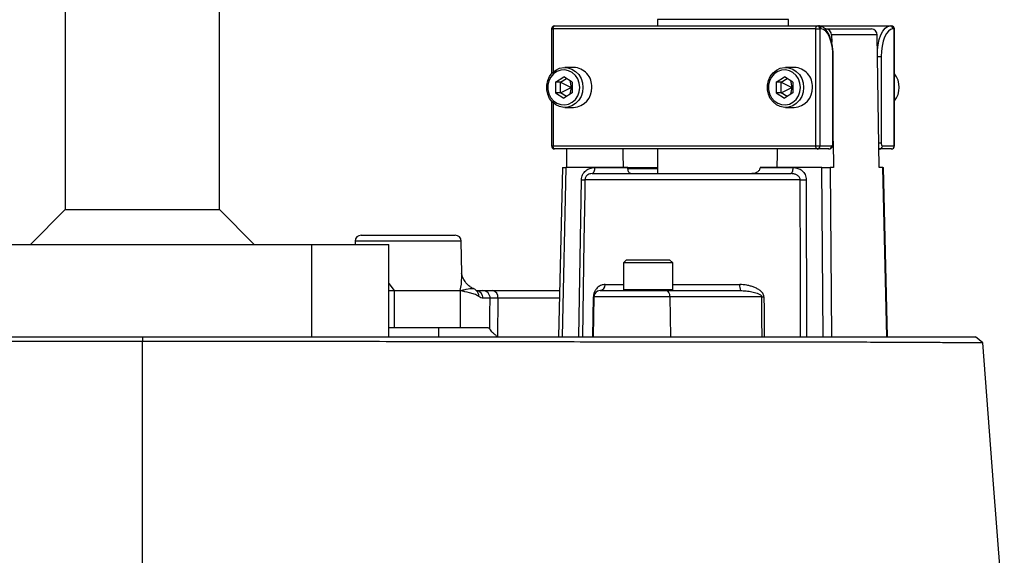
# Model space of a CAD drawing. Header units: millimetres. Extents: x 6152 to 13890, y 1323 to 18697.
# Tile 11 of 12: x 10403 to 12000, y 16068 to 16937. Entities that reach past the tile are written whole.
import ezdxf

# ---------------------------------------------------------------- set-up
doc = ezdxf.new("R2010")
doc.units = ezdxf.units.MM
doc.header["$LTSCALE"] = 5

msp = doc.modelspace()

# ---------------------------------------------------------------- linework, layer by layer
at = {"color": 7, "linetype": 'Continuous', "lineweight": 25}
for p, q in [((10476.9, 16972.4), (10476.9, 16628.9)), ((10726.9, 16628.9), (10726.9, 16972.4)), ((11437.5, 16937.4), (11437.5, 16927.4)), ((11650, 16937.4), (11437.5, 16937.4)), ((11650, 16927.4), (11650, 16937.4)), ((11265.5, 16922.4), (11265.5, 16849.4)), ((11694.3, 16922.4), (11268.4, 16922.4)), ((11270.5, 16927.4), (11696.5, 16927.4)), ((11694.3, 16732.4), (11694.3, 16922.4)), ((11694.3, 16922.4), (11701, 16922.4)), ((11696.5, 16927.4), (11698.6, 16927.4)), ((11698.6, 16927.4), (11814.8, 16927.4)), ((11701, 16922.4), (11701, 16732.4)), ((11703.1, 16922.4), (11701, 16922.4)), ((11710.8, 16922.4), (11709.3, 16922.4)), ((11710.8, 16922.4), (11784.8, 16922.4)), ((11814.8, 16927.4), (11816.9, 16927.4)), ((11821.4, 16922.4), (11819.3, 16922.4)), ((11821.4, 16732.4), (11821.4, 16922.4)), ((11821.9, 16732.4), (11821.9, 16922.4)), ((11719.9, 16912.5), (11720.1, 16900.2)), ((11793.8, 16912.5), (11719.9, 16912.5)), ((11797.2, 16697.4), (11793.8, 16912.5)), ((11722.1, 16737.4), (11722.1, 16877.4)), ((11722.6, 16737.4), (11722.6, 16877.4)), ((11800.3, 16877.4), (11800.3, 16737.4)), ((11301.5, 16859.9), (11287.2, 16859.9)), ((11659.5, 16859.9), (11645.1, 16859.9)), ((11271.9, 16836), (11285.5, 16844.7)), ((11271.9, 16836), (11271.9, 16818.7)), ((11280.3, 16836), (11271.9, 16836)), ((11280.3, 16836), (11289.7, 16842)), ((11280.3, 16818.7), (11280.3, 16836)), ((11280.3, 16836), (11297.6, 16827.4)), ((11299.1, 16836), (11285.5, 16844.7)), ((11295.2, 16838.5), (11297.6, 16827.4)), ((11299.1, 16836), (11299.1, 16818.7)), ((11629.9, 16836), (11643.5, 16844.7)), ((11629.9, 16836), (11629.9, 16818.7)), ((11638.3, 16836), (11629.9, 16836)), ((11638.3, 16836), (11647.7, 16842)), ((11638.3, 16818.7), (11638.3, 16836)), ((11638.3, 16836), (11655.6, 16827.4)), ((11657.1, 16836), (11643.5, 16844.7)), ((11653.2, 16838.5), (11655.6, 16827.4)), ((11657.1, 16836), (11657.1, 16818.7)), ((11271.9, 16818.7), (11285.5, 16810)), ((11280.3, 16818.7), (11271.9, 16818.7)), ((11280.3, 16818.7), (11297.6, 16827.4)), ((11289.7, 16812.7), (11280.3, 16818.7)), ((11299.1, 16818.7), (11285.5, 16810)), ((11297.6, 16827.4), (11295.2, 16816.3)), ((11297.6, 16827.4), (11299.1, 16828.7)), ((11297.6, 16827.4), (11299.1, 16826.1)), ((11629.9, 16818.7), (11643.5, 16810)), ((11638.3, 16818.7), (11629.9, 16818.7)), ((11638.3, 16818.7), (11655.6, 16827.4)), ((11647.7, 16812.7), (11638.3, 16818.7)), ((11657.1, 16818.7), (11643.5, 16810)), ((11655.6, 16827.4), (11653.2, 16816.3)), ((11655.6, 16827.4), (11657.1, 16828.7)), ((11655.6, 16827.4), (11657.1, 16826.1)), ((11265.5, 16805.3), (11265.5, 16732.4)), ((11287.2, 16794.9), (11301.5, 16794.9)), ((11645.1, 16794.9), (11659.5, 16794.9)), ((11722.6, 16739.9), (11723.3, 16697.4)), ((11268.4, 16732.4), (11694.3, 16732.4)), ((11696.5, 16727.4), (11270.5, 16727.4)), ((11290.2, 16697.4), (11290.7, 16727.4)), ((11437.5, 16727.4), (11437.5, 16687.4)), ((11694.3, 16732.4), (11701, 16732.4)), ((11715.5, 16727.4), (11696.5, 16727.4)), ((11701, 16732.4), (11720, 16732.4)), ((11797.9, 16727.4), (11796.7, 16727.4)), ((11816.9, 16727.4), (11797.9, 16727.4)), ((11802.4, 16732.4), (11821.4, 16732.4)), ((11283.4, 16697.4), (11277, 16422.4)), ((11289.1, 16697.4), (11282.8, 16422.4)), ((11283.4, 16697.4), (11289.1, 16697.4)), ((11389.2, 16697.4), (11289.1, 16697.4)), ((11335.6, 16697.2), (11389.2, 16697.2)), ((11389.2, 16697.4), (11389.2, 16697.2)), ((11389.3, 16695.5), (11437.5, 16695.5)), ((11604, 16697.2), (11604, 16697.4)), ((11704.1, 16697.4), (11604, 16697.4)), ((11604, 16697.2), (11657.6, 16697.2)), ((11706.4, 16422.4), (11704.1, 16697.4)), ((11704.1, 16697.4), (11717.4, 16697.4)), ((11717.4, 16697.4), (11719.7, 16422.4)), ((11723.3, 16697.4), (11717.4, 16697.4)), ((11803.1, 16697.4), (11797.2, 16697.4)), ((11809.5, 16422.4), (11803.1, 16697.4)), ((11803.1, 16697.4), (11804, 16697.4)), ((11810.4, 16422.4), (11804, 16697.4)), ((11310, 16422.4), (11314.1, 16677.5)), ((11669, 16677.5), (11319.8, 16677.5)), ((11331.4, 16687.4), (11653.4, 16687.4)), ((11678.8, 16677.5), (11679.2, 16422.4)), ((10476.9, 16628.9), (10420.3, 16572.4)), ((10476.9, 16628.9), (10726.9, 16628.9)), ((10783.5, 16572.4), (10726.9, 16628.9)), ((10957, 16587.4), (10995.1, 16587.4)), ((10995.1, 16587.4), (11109.3, 16587.4)), ((10326.9, 16572.4), (10876.9, 16572.4)), ((10876.9, 16422.4), (10876.9, 16572.4)), ((10876.9, 16572.4), (11001.9, 16572.4)), ((10947, 16577.5), (10947, 16572.4)), ((11001.9, 16422.4), (11001.9, 16572.4)), ((11120.2, 16525.3), (11119.2, 16577.5)), ((11387.2, 16547.4), (11382.2, 16542.4)), ((11387.2, 16547.4), (11407.4, 16547.4)), ((11407.4, 16547.4), (11457.2, 16547.4)), ((11462.2, 16542.4), (11457.2, 16547.4)), ((11382.2, 16542.4), (11382.2, 16499.4)), ((11405.3, 16542.4), (11382.2, 16542.4)), ((11462.2, 16542.4), (11405.3, 16542.4)), ((11462.2, 16499.4), (11462.2, 16542.4)), ((11138.1, 16500.9), (11138.4, 16500.8)), ((11010.5, 16497.5), (11117.7, 16497.5)), ((11117.7, 16497.3), (11010.5, 16497.3)), ((11010.5, 16497.3), (11010.5, 16437.4)), ((11117.7, 16497.3), (11117.7, 16437.4)), ((11143.8, 16497.4), (11154, 16497.4)), ((11144.1, 16497.2), (11143.9, 16497.3)), ((11166.1, 16484.9), (11154.6, 16484.9)), ((11169.8, 16497.4), (11278.7, 16497.4)), ((11178.7, 16485.1), (11178.2, 16422.4)), ((11332.4, 16422.4), (11333.5, 16487.5)), ((11334.3, 16487.5), (11333.2, 16422.4)), ((11457.8, 16487.5), (11334.3, 16487.5)), ((11344.3, 16497.4), (11451.4, 16497.4)), ((11451.4, 16497.4), (11572.1, 16497.4)), ((11457.8, 16487.5), (11458.6, 16422.4)), ((11606.6, 16487.5), (11457.8, 16487.5)), ((11001.9, 16437.4), (11010.5, 16437.4)), ((11010.5, 16437.4), (11117.7, 16437.4)), ((11083.1, 16422.4), (11083.1, 16437.4)), ((11117.7, 16437.4), (11161.5, 16437.4)), ((10326.9, 16422.4), (10876.9, 16422.4)), ((10601.9, 16422.4), (10601.9, 16414.9)), ((10876.9, 16422.4), (11001.9, 16422.4))]:
    msp.add_line(p, q, dxfattribs=at)
at = {"color": 8, "linetype": 'Continuous', "lineweight": 25}
for p, q in [((11265.5, 16922.4), (11268.4, 16922.4)), ((11268.4, 16922.4), (11268.4, 16852.4)), ((11821.4, 16922.4), (11821.9, 16922.4)), ((11722.1, 16877.4), (11722.6, 16877.4)), ((11794.4, 16877.4), (11800.3, 16877.4)), ((11268.4, 16802.3), (11268.4, 16732.4)), ((11265.5, 16732.4), (11268.4, 16732.4)), ((11722.1, 16737.4), (11722.6, 16737.4)), ((11796.6, 16737.4), (11800.3, 16737.4)), ((11821.4, 16732.4), (11821.9, 16732.4)), ((11389, 16697.2), (11437.5, 16697.2)), ((11119.2, 16577.5), (10947, 16577.5)), ((11001.9, 16508.9), (11010.4, 16497.5)), ((11352.7, 16507.2), (11382.2, 16507.2)), ((11382.2, 16499.4), (11405.3, 16499.4)), ((11405.3, 16499.4), (11462.2, 16499.4)), ((11462.2, 16507.2), (11570.9, 16507.2)), ((11001.9, 16497.9), (11010.4, 16497.5)), ((11010.4, 16497.3), (11001.9, 16496.7)), ((11278.4, 16485.1), (11178.7, 16485.1))]:
    msp.add_line(p, q, dxfattribs=at)
at = {"color": 7, "linetype": 'Continuous', "lineweight": 25, "flags": 128}
for points in [[(11268.4, 16922.4), (11268.4, 16923.3), (11268.5, 16924.3), (11268.7, 16925.1), (11269, 16925.9), (11269.3, 16926.5), (11269.7, 16927), (11270.1, 16927.3), (11270.5, 16927.4)], [(11694.3, 16922.4), (11694.4, 16923.3), (11694.5, 16924.3), (11694.7, 16925.1), (11695, 16925.9), (11695.3, 16926.5), (11695.7, 16927), (11696, 16927.3), (11696.5, 16927.4)], [(11722.1, 16877.4), (11721.8, 16886.1), (11720.7, 16894.6), (11718.9, 16902.4), (11716.6, 16909.2), (11713.7, 16914.8), (11710.4, 16918.9), (11706.8, 16921.5), (11703.1, 16922.4)], [(11819.3, 16922.4), (11815.6, 16921.5), (11812, 16918.9), (11808.8, 16914.8), (11805.9, 16909.2), (11803.5, 16902.4), (11801.8, 16894.6), (11800.7, 16886.1), (11800.3, 16877.4)], [(11316.6, 16827.4), (11315.8, 16819.9), (11313.5, 16812.8), (11309.7, 16806.5), (11304.7, 16801.3), (11298.8, 16797.5), (11292.3, 16795.4), (11285.4, 16794.9), (11278.7, 16796.2), (11272.4, 16799.2), (11266.9, 16803.7), (11262.5, 16809.5), (11259.5, 16816.3), (11257.9, 16823.6), (11257.9, 16831.1), (11259.5, 16838.5), (11262.5, 16845.2), (11266.9, 16851), (11272.4, 16855.5), (11278.7, 16858.5), (11285.4, 16859.8), (11292.3, 16859.4), (11298.8, 16857.2), (11304.7, 16853.4), (11309.7, 16848.3), (11313.5, 16842), (11315.8, 16834.9), (11316.6, 16827.4)], [(11311.3, 16827.4), (11310.5, 16834.5), (11308.1, 16841.1), (11304.3, 16846.9), (11299.3, 16851.4), (11293.4, 16854.5), (11287.1, 16855.8), (11280.6, 16855.4), (11274.5, 16853.2), (11269, 16849.3), (11264.6, 16844.1), (11261.4, 16837.9), (11259.8, 16830.9), (11259.8, 16823.8), (11261.4, 16816.9), (11264.6, 16810.6), (11269, 16805.4), (11274.5, 16801.6), (11280.6, 16799.4), (11287.1, 16798.9), (11293.4, 16800.3), (11299.3, 16803.3), (11304.3, 16807.9), (11308.1, 16813.6), (11310.5, 16820.3), (11311.3, 16827.4)], [(11674.6, 16827.4), (11673.8, 16819.9), (11671.5, 16812.8), (11667.7, 16806.5), (11662.7, 16801.3), (11656.8, 16797.5), (11650.3, 16795.4), (11643.4, 16794.9), (11636.7, 16796.2), (11630.4, 16799.2), (11624.9, 16803.7), (11620.5, 16809.5), (11617.5, 16816.3), (11615.9, 16823.6), (11615.9, 16831.1), (11617.5, 16838.5), (11620.5, 16845.2), (11624.9, 16851), (11630.4, 16855.5), (11636.7, 16858.5), (11643.4, 16859.8), (11650.3, 16859.4), (11656.8, 16857.2), (11662.7, 16853.4), (11667.7, 16848.3), (11671.5, 16842), (11673.8, 16834.9), (11674.6, 16827.4)], [(11669.3, 16827.4), (11668.5, 16834.5), (11666.1, 16841.1), (11662.3, 16846.9), (11657.3, 16851.4), (11651.4, 16854.5), (11645.1, 16855.8), (11638.6, 16855.4), (11632.5, 16853.2), (11627, 16849.3), (11622.6, 16844.1), (11619.4, 16837.9), (11617.8, 16830.9), (11617.8, 16823.8), (11619.4, 16816.9), (11622.6, 16810.6), (11627, 16805.4), (11632.5, 16801.6), (11638.6, 16799.4), (11645.1, 16798.9), (11651.4, 16800.3), (11657.3, 16803.3), (11662.3, 16807.9), (11666.1, 16813.6), (11668.5, 16820.3), (11669.3, 16827.4)], [(11270.5, 16727.4), (11270.1, 16727.5), (11269.7, 16727.7), (11269.3, 16728.2), (11269, 16728.8), (11268.7, 16729.6), (11268.5, 16730.5), (11268.4, 16731.4), (11268.4, 16732.4)], [(11382.4, 16697.4), (11382, 16719.4), (11381.9, 16727.4)], [(11631.6, 16727.4), (11631.4, 16719.4), (11631, 16697.4)], [(11696.5, 16727.4), (11696, 16727.5), (11695.7, 16727.7), (11695.3, 16728.2), (11695, 16728.8), (11694.7, 16729.6), (11694.5, 16730.5), (11694.4, 16731.4), (11694.3, 16732.4)], [(11720, 16732.4), (11720.4, 16732.5), (11720.8, 16732.7), (11721.2, 16733.2), (11721.5, 16733.8), (11721.8, 16734.6), (11722, 16735.5), (11722.1, 16736.4), (11722.1, 16737.4)], [(11800.3, 16737.4), (11800.3, 16736.4), (11800.5, 16735.5), (11800.7, 16734.6), (11800.9, 16733.8), (11801.2, 16733.2), (11801.6, 16732.7), (11802, 16732.5), (11802.4, 16732.4)], [(11335.6, 16697.2), (11335.5, 16695.3), (11335.3, 16693.4), (11334.9, 16691.7), (11334.4, 16690.2), (11333.7, 16689), (11333, 16688.1), (11332.2, 16687.6), (11331.4, 16687.4)], [(11653.4, 16687.4), (11654.2, 16687.6), (11655, 16688.1), (11655.7, 16689), (11656.3, 16690.2), (11656.9, 16691.7), (11657.3, 16693.4), (11657.5, 16695.3), (11657.6, 16697.2)], [(11319.8, 16677.5), (11319.5, 16657.5), (11318.2, 16577.6), (11315.7, 16422.4)], [(11669.5, 16422.4), (11669.4, 16442.4), (11669.3, 16522.3), (11669, 16677.5)], [(11165.6, 16434.9), (11165.8, 16460.3), (11166.1, 16484.9)], [(11457.8, 16487.5), (11457.7, 16489.5), (11457.3, 16491.3), (11456.7, 16493), (11455.9, 16494.5), (11454.9, 16495.7), (11453.8, 16496.6), (11452.7, 16497.2), (11451.4, 16497.4)], [(11607.1, 16422.4), (11606.9, 16449.9), (11606.6, 16487.5)], [(11610.1, 16487.5), (11610.3, 16467.5), (11610.6, 16422.4)], [(11965.2, 16412.4), (11959.3, 16417.4), (11953.5, 16422.4)], [(12000.1, 15959.3), (11982.8, 16183.3), (11965.2, 16412.4)]]:
    msp.add_lwpolyline(points, dxfattribs=at)
at = {"color": 8, "linetype": 'Continuous', "lineweight": 25, "flags": 128}
for points in [[(11794.2, 16888.5), (11795.3, 16896.5), (11797.2, 16905.1), (11799.9, 16912.7), (11803.1, 16918.9), (11806.7, 16923.6), (11810.7, 16926.4), (11814.8, 16927.4)], [(11797.9, 16727.4), (11797.1, 16727.6), (11796.7, 16727.7)]]:
    msp.add_lwpolyline(points, dxfattribs=at)
at = {"color": 7, "linetype": 'Continuous', "lineweight": 25}
for centre, radius, start, end in [((11270.5, 16922.4), 5, 90, 180), ((11696.2, 16922.6), 4.78, 357.3247, 87.0479), ((11698.3, 16922.6), 4.78, 357.3247, 87.0479), ((11710.3, 16912.8), 9.55, 358.2573, 87.1113), ((11784.3, 16912.8), 9.55, 358.2573, 87.1113), ((11814.5, 16922.6), 4.78, 357.3247, 87.0479), ((11816.9, 16922.4), 5, 0, 90), ((11816.7, 16922.6), 4.78, 357.3247, 87.0479), ((11300.2, 16829.1), 30.8, 356.7847, 87.5879), ((11658.2, 16829.1), 30.8, 356.7847, 87.5879), ((11794.9, 16827.4), 34.8, 320.7824, 39.2176), ((11299.7, 16826.1), 31.3, 273.272, 2.3554), ((11657.7, 16826.1), 31.3, 273.272, 2.3554), ((11270.5, 16732.4), 5, 180, 270), ((11696.2, 16732.1), 4.78, 272.9521, 2.6753), ((11715.2, 16732.1), 4.78, 272.9521, 2.6753), ((11797.6, 16732.1), 4.78, 272.9521, 2.6753), ((11816.9, 16732.4), 5, 270, 0), ((11816.7, 16732.1), 4.78, 272.9521, 2.6753), ((11317, 16816.2), 138.7, 268.8198, 271.1802), ((11673.9, 17136.2), 458.7, 269.3886, 270.6114), ((10957, 16577.4), 10, 90, 179), ((11109.3, 16577.4), 10, 1, 90), ((11343.5, 16506.6), 9.26, 275.4066, 3.7409), ((11384.2, 16499.4), 2, 180, 270), ((11460.2, 16499.4), 2, 270, 0), ((11592.3, 16504.8), 21.5, 173.6263, 200.1883), ((11058.7, 16499.8), 48.3, 182.8134, 183.0724), ((11058.8, 16497.3), 48.3, 179.7412, 180), ((11104.7, 16497.3), 12.9, 360, 0.9659), ((11104.8, 16497.4), 12.9, 359.176, 0.1449), ((11153.8, 16485.1), 12.3, 359.0242, 88.9898), ((11167.7, 16486.5), 11.1, 352.8594, 79.0871), ((11333.9, 16505.3), 17.7, 268.7024, 271.2976), ((11344.3, 16487.4), 10, 90, 179), ((11508.6, 16497.3), 17.7, 360, 0.7071), ((11539.4, 16497.3), 12.5, 0, 1), ((11608.3, 16915.3), 427.8, 269.7642, 270.2358)]:
    msp.add_arc(centre, radius, start, end, dxfattribs=at)
at = {"color": 8, "linetype": 'Continuous', "lineweight": 25}
for centre, radius, start, end in [((11142.3, 16485.1), 12.3, 359.1132, 81.6413), ((11136.2, 16488.8), 11.5, 356.0038, 46.8786)]:
    msp.add_arc(centre, radius, start, end, dxfattribs=at)
at = {"color": 7, "linetype": 'Continuous', "lineweight": 25}
for points, knots in [([(11722.6, 16877.4), (11722.6, 16878.9), (11722.5, 16883.4), (11721.9, 16890.7), (11720.5, 16899), (11718.5, 16906.6), (11715.8, 16913.5), (11712.4, 16919.2), (11708.6, 16923.5), (11704.4, 16926.3), (11701, 16927.3), (11699.1, 16927.4), (11698.6, 16927.4)], [0, 0, 0, 0, 0.0609234, 0.1767646, 0.2930152, 0.409954, 0.5280987, 0.6481092, 0.7703648, 0.8723073, 0.9674186, 1, 1, 1, 1]), ([(11715.5, 16727.4), (11716.3, 16727.5), (11717.8, 16727.7), (11719.6, 16728.9), (11721, 16730.6), (11722.1, 16733), (11722.6, 16735.4), (11722.6, 16737), (11722.6, 16737.4)], [0, 0, 0, 0, 0.179089, 0.327712, 0.480636, 0.669465, 0.925133, 1, 1, 1, 1]), ([(11314.1, 16677.5), (11314.1, 16679), (11314.3, 16680.4), (11315, 16683.1), (11315.5, 16684.4), (11316.7, 16686.9), (11317.5, 16688.1), (11319.2, 16690.3), (11320.1, 16691.2), (11322.2, 16692.9), (11323.3, 16693.7), (11325.6, 16695), (11326.8, 16695.5), (11330.5, 16696.8), (11333, 16697.2), (11335.6, 16697.2)], [0, 0, 0, 0, 0.125, 0.125, 0.25, 0.25, 0.375, 0.375, 0.5, 0.5, 0.625, 0.625, 0.75, 0.75, 1, 1, 1, 1]), ([(11394.5, 16687.4), (11393.9, 16687.4), (11393.4, 16687.5), (11392.3, 16688.1), (11391.8, 16688.6), (11391.1, 16689.5), (11390.9, 16689.9), (11390.5, 16690.7), (11390.3, 16691.2), (11390, 16692.3), (11389.9, 16692.9), (11389.6, 16694.1), (11389.5, 16694.8), (11389.5, 16695.5)], [0, 0, 0, 0, 0.25, 0.25, 0.5, 0.5, 0.625, 0.625, 0.75, 0.75, 0.875, 0.875, 1, 1, 1, 1]), ([(11603.6, 16695.5), (11603.4, 16694.8), (11603.1, 16694.1), (11602.5, 16692.9), (11602, 16692.3), (11601.1, 16691.2), (11600.6, 16690.7), (11599.5, 16689.9), (11598.9, 16689.5), (11597.1, 16688.6), (11595.7, 16688.1), (11593, 16687.5), (11591.7, 16687.4), (11590.3, 16687.4)], [0, 0, 0, 0, 0.125, 0.125, 0.25, 0.25, 0.375, 0.375, 0.5, 0.5, 0.75, 0.75, 1, 1, 1, 1]), ([(11657.6, 16697.2), (11660.2, 16697.2), (11662.7, 16696.8), (11666.4, 16695.5), (11667.6, 16695), (11669.9, 16693.7), (11670.9, 16693), (11673, 16691.2), (11673.9, 16690.3), (11675.6, 16688.1), (11676.3, 16687), (11677.5, 16684.5), (11678, 16683.1), (11678.6, 16680.4), (11678.8, 16679), (11678.8, 16677.5)], [0, 0, 0, 0, 0.25, 0.25, 0.375, 0.375, 0.5, 0.5, 0.625, 0.625, 0.75, 0.75, 0.875, 0.875, 1, 1, 1, 1]), ([(11331.4, 16687.4), (11330.2, 16687.4), (11329, 16687.2), (11326.5, 16686.6), (11325.4, 16686.1), (11323.7, 16684.9), (11323.1, 16684.5), (11322.1, 16683.5), (11321.6, 16682.9), (11320.8, 16681.6), (11320.5, 16680.8), (11320, 16679.3), (11319.9, 16678.4), (11319.8, 16677.5)], [0, 0, 0, 0, 0.25, 0.25, 0.5, 0.5, 0.625, 0.625, 0.75, 0.75, 0.875, 0.875, 1, 1, 1, 1]), ([(11669, 16677.5), (11669, 16678.4), (11668.9, 16679.3), (11668.2, 16680.8), (11667.8, 16681.6), (11666.7, 16682.9), (11666.1, 16683.5), (11664.7, 16684.5), (11664, 16684.9), (11661.7, 16686.1), (11660.1, 16686.6), (11656.8, 16687.2), (11655.1, 16687.4), (11653.4, 16687.4)], [0, 0, 0, 0, 0.125, 0.125, 0.25, 0.25, 0.375, 0.375, 0.5, 0.5, 0.75, 0.75, 1, 1, 1, 1]), ([(11138.4, 16500.9), (11136.6, 16501.9), (11132.6, 16504), (11128.5, 16507.9), (11125.3, 16511.8), (11123.2, 16515.3), (11121.8, 16518.4), (11120.6, 16522), (11120.2, 16524.7), (11120.2, 16525.3), (11120.2, 16525.4)], [0, 0, 0, 0, 0.143204, 0.308405, 0.414226, 0.512701, 0.603328, 0.770025, 0.941523, 1, 1, 1, 1]), ([(11144.2, 16497), (11143.2, 16497.9), (11141.3, 16499.6), (11139.2, 16500.7), (11138.3, 16501.2)], [0, 0, 0, 0, 0.542013, 1, 1, 1, 1]), ([(11352.7, 16507.2), (11350.5, 16507.2), (11348.5, 16506.8), (11345.5, 16505.8), (11344.5, 16505.3), (11342.7, 16504.3), (11341.8, 16503.7), (11340.1, 16502.2), (11339.2, 16501.4), (11338, 16500.1), (11337.7, 16499.6), (11336.9, 16498.5), (11336.6, 16498), (11335.9, 16496.8), (11335.5, 16496.1), (11334.9, 16494.7), (11334.7, 16494), (11334.2, 16492.3), (11334, 16491.4), (11333.7, 16489.5), (11333.6, 16488.6), (11333.5, 16487.5)], [0, 0, 0, 0, 0.25, 0.25, 0.375, 0.375, 0.5, 0.5, 0.625, 0.625, 0.6875, 0.6875, 0.75, 0.75, 0.8125, 0.8125, 0.875, 0.875, 0.9375, 0.9375, 1, 1, 1, 1]), ([(11610.1, 16487.5), (11610.1, 16488.6), (11609.9, 16489.6), (11609.2, 16491.4), (11608.7, 16492.3), (11607.6, 16494), (11607, 16494.7), (11605.6, 16496.1), (11604.9, 16496.8), (11602.6, 16498.6), (11600.9, 16499.6), (11597.5, 16501.4), (11595.7, 16502.2), (11592, 16503.7), (11590.2, 16504.3), (11586.4, 16505.3), (11584.5, 16505.8), (11578.7, 16506.8), (11574.8, 16507.2), (11570.9, 16507.2)], [0, 0, 0, 0, 0.0625, 0.0625, 0.125, 0.125, 0.1875, 0.1875, 0.25, 0.25, 0.375, 0.375, 0.5, 0.5, 0.625, 0.625, 0.75, 0.75, 1, 1, 1, 1]), ([(11147.7, 16488), (11147.4, 16488.2), (11147.1, 16488.4), (11146.5, 16488.8), (11146.2, 16489), (11145.2, 16489.6), (11144.6, 16489.9), (11142.7, 16490.7), (11141.5, 16491.2), (11137.7, 16492.5), (11135.2, 16493.2), (11127.7, 16495.1), (11122.7, 16496.2), (11117.7, 16497.3)], [0, 0, 0, 0, 0.03125, 0.03125, 0.0625, 0.0625, 0.125, 0.125, 0.25, 0.25, 0.5, 0.5, 1, 1, 1, 1]), ([(11144.2, 16497.1), (11144.2, 16497), (11144.2, 16497), (11143.9, 16497.3), (11143.9, 16497.3)], [0, 0, 0, 0, 0.941431, 1, 1, 1, 1]), ([(11154, 16497.4), (11154.7, 16497.4), (11155.6, 16497.4), (11157.6, 16497.4), (11158.8, 16497.4), (11162.8, 16497.4), (11166, 16497.4), (11169.8, 16497.4)], [0, 0, 0, 0, 0.25, 0.25, 0.5, 0.5, 1, 1, 1, 1]), ([(11178.7, 16485.1), (11175.7, 16485.1), (11173.1, 16485), (11169.9, 16485), (11169, 16484.9), (11167.3, 16484.9), (11166.6, 16484.9), (11166.1, 16484.9)], [0, 0, 0, 0, 0.5, 0.5, 0.75, 0.75, 1, 1, 1, 1]), ([(11572.1, 16497.4), (11575.2, 16497.4), (11578.3, 16497.2), (11584.5, 16496.6), (11587.6, 16496.2), (11592.1, 16495.3), (11593.6, 16494.9), (11596.6, 16494.1), (11598, 16493.7), (11600.2, 16492.9), (11600.9, 16492.6), (11602.3, 16492), (11603, 16491.6), (11604.3, 16490.8), (11605, 16490.3), (11605.8, 16489.4), (11606.1, 16489.1), (11606.4, 16488.4), (11606.6, 16488), (11606.6, 16487.5)], [0, 0, 0, 0, 0.25, 0.25, 0.5, 0.5, 0.625, 0.625, 0.75, 0.75, 0.8125, 0.8125, 0.875, 0.875, 0.9375, 0.9375, 0.96875, 0.96875, 1, 1, 1, 1]), ([(11161.5, 16437.4), (11162.2, 16437.4), (11162.9, 16437.2), (11164.3, 16436.4), (11165, 16435.7), (11165.6, 16434.9)], [0, 0, 0, 0, 0.5, 0.5, 1, 1, 1, 1]), ([(9250.3, 16422.4), (9250.3, 16422.4), (9249.3, 16422.4), (9252.7, 16422.4), (9260.8, 16422.4), (9275.3, 16422.4), (9295.3, 16422.4), (9320.9, 16422.4), (9352.1, 16422.4), (9388.6, 16422.4), (9430.3, 16422.4), (9477.1, 16422.4), (9528.6, 16422.4), (9584.6, 16422.4), (9645.1, 16422.4), (9709.8, 16422.4), (9778.5, 16422.4), (9850.5, 16422.4), (9925.6, 16422.4), (10003.5, 16422.4), (10084, 16422.4), (10166.9, 16422.4), (10251.8, 16422.4), (10338.1, 16422.4), (10425.4, 16422.4), (10513.5, 16422.4), (10572.4, 16422.4), (10601.9, 16422.4)], [0, 0, 0, 0, 0.000468, 0.042095, 0.083618, 0.125214, 0.166938, 0.208561, 0.250261, 0.292035, 0.333692, 0.375414, 0.417003, 0.458487, 0.500044, 0.541837, 0.583548, 0.625355, 0.666913, 0.708392, 0.74997, 0.791721, 0.83339, 0.875157, 0.91681, 0.958364, 1, 1, 1, 1]), ([(10601.9, 16422.4), (10631.4, 16422.4), (10690.3, 16422.4), (10778.3, 16422.4), (10865.7, 16422.4), (10952, 16422.4), (11036.9, 16422.4), (11119.8, 16422.4), (11200.3, 16422.4), (11278.1, 16422.4), (11353.3, 16422.4), (11425.3, 16422.4), (11494, 16422.4), (11558.7, 16422.4), (11619.2, 16422.4), (11675.2, 16422.4), (11726.7, 16422.4), (11773.5, 16422.4), (11815.2, 16422.4), (11851.7, 16422.4), (11882.9, 16422.4), (11908.5, 16422.4), (11928.5, 16422.4), (11943, 16422.4), (11951.1, 16422.4), (11954.5, 16422.4), (11953.5, 16422.4), (11953.5, 16422.4)], [0, 0, 0, 0, 0.041634, 0.083188, 0.124842, 0.166604, 0.208273, 0.250028, 0.291601, 0.33308, 0.374642, 0.416445, 0.458155, 0.499952, 0.541505, 0.582988, 0.624581, 0.666298, 0.707955, 0.749733, 0.791429, 0.833051, 0.874779, 0.916371, 0.957894, 0.999524, 1, 1, 1, 1]), ([(11178.2, 16422.4), (11178.1, 16422.4), (11178, 16422.4), (11177.8, 16422.5), (11177.7, 16422.6), (11177.5, 16422.8), (11177.3, 16422.9), (11176.7, 16423.4), (11176.4, 16423.7), (11175.4, 16424.5), (11174.7, 16425.1), (11172.8, 16426.9), (11171.6, 16428), (11169.5, 16430.2), (11168.6, 16431.2), (11166.9, 16433.2), (11166.2, 16434.1), (11165.6, 16434.9)], [0, 0, 0, 0, 0.015625, 0.015625, 0.03125, 0.03125, 0.0625, 0.0625, 0.125, 0.125, 0.25, 0.25, 0.5, 0.5, 0.75, 0.75, 1, 1, 1, 1]), ([(10601.9, 16414.9), (10572, 16414.9), (10512.5, 16414.8), (10423.7, 16414.8), (10335.9, 16414.7), (10249.1, 16414.6), (10163.5, 16414.4), (10079.8, 16414.3), (9998.4, 16414.1), (9919.9, 16414), (9844.2, 16413.9), (9771.5, 16413.9), (9702.2, 16413.8), (9637, 16413.8), (9576.1, 16413.8), (9519.6, 16413.7), (9467.5, 16413.6), (9420.2, 16413.4), (9378.1, 16413.3), (9341.4, 16413.1), (9310.1, 16412.9), (9284.1, 16412.8), (9263.9, 16412.6), (9249.2, 16412.5), (9241.1, 16412.4), (9237.7, 16412.4), (9238.7, 16412.4), (9238.7, 16412.4)], [0, 0, 0, 0, 0.0418388, 0.0833847, 0.1248208, 0.1663304, 0.2080816, 0.2499901, 0.2916053, 0.3330838, 0.3745917, 0.4163199, 0.4582537, 0.4998949, 0.5413743, 0.5828577, 0.6245276, 0.6664632, 0.708171, 0.749686, 0.7911747, 0.8328181, 0.8747415, 0.9164979, 0.958017, 0.9994942, 1, 1, 1, 1]), ([(11965.1, 16412.4), (11965.1, 16412.4), (11966.1, 16412.4), (11962.7, 16412.4), (11954.6, 16412.5), (11939.9, 16412.6), (11919.7, 16412.8), (11893.7, 16412.9), (11862.4, 16413.1), (11825.7, 16413.3), (11783.6, 16413.4), (11736.3, 16413.6), (11684.2, 16413.7), (11627.7, 16413.8), (11566.8, 16413.8), (11501.6, 16413.8), (11432.3, 16413.9), (11359.6, 16413.9), (11283.9, 16414), (11205.4, 16414.1), (11124, 16414.3), (11040.3, 16414.4), (10954.7, 16414.6), (10867.9, 16414.7), (10780.1, 16414.8), (10691.3, 16414.8), (10631.8, 16414.9), (10601.9, 16414.9)], [0, 0, 0, 0, 0.000506, 0.041983, 0.083502, 0.125259, 0.167182, 0.208825, 0.250314, 0.291829, 0.333537, 0.375472, 0.417142, 0.458626, 0.500105, 0.541746, 0.58368, 0.625408, 0.666916, 0.708395, 0.75001, 0.791918, 0.83367, 0.875179, 0.916615, 0.958161, 1, 1, 1, 1])]:
    msp.add_open_spline(points, degree=3, knots=knots, dxfattribs=at)
for points in [[(11389.2, 16697.2), (11389.2, 16696.6), (11389.3, 16696), (11389.5, 16695.5)], [(11604, 16697.2), (11604, 16696.6), (11603.8, 16696), (11603.6, 16695.5)], [(11010.4, 16497.5), (11010.4, 16497.5), (11010.5, 16497.5), (11010.5, 16497.5)], [(11010.5, 16497.3), (11010.5, 16497.3), (11010.5, 16497.3), (11010.4, 16497.3)], [(11117.7, 16497.5), (11117.7, 16497.5), (11117.7, 16497.5), (11117.7, 16497.5)], [(11117.7, 16497.3), (11117.7, 16497.3), (11117.7, 16497.3), (11117.7, 16497.3)], [(11154.6, 16484.9), (11152.3, 16484.9), (11150, 16485.9), (11147.7, 16488)], [(10601.9, 15555.5), (10601.9, 15846.6), (10601.9, 16136), (10601.9, 16414.9)]]:
    msp.add_open_spline(points, degree=3, dxfattribs=at)
at = {"color": 8, "linetype": 'Continuous', "lineweight": 25}
for points, knots in [([(11117.7, 16497.5), (11118.9, 16504.5), (11120.5, 16513.9), (11119.9, 16522.9), (11119.8, 16525.2)], [0, 0, 0, 0, 0.740676, 1, 1, 1, 1]), ([(11117.7, 16497.5), (11119.8, 16497.9), (11126.5, 16499.3), (11134.2, 16501.3), (11137.2, 16500.9), (11138.1, 16500.9)], [0, 0, 0, 0, 0.238819, 0.784044, 1, 1, 1, 1])]:
    msp.add_open_spline(points, degree=3, knots=knots, dxfattribs=at)

doc.saveas('drawing.dxf')
